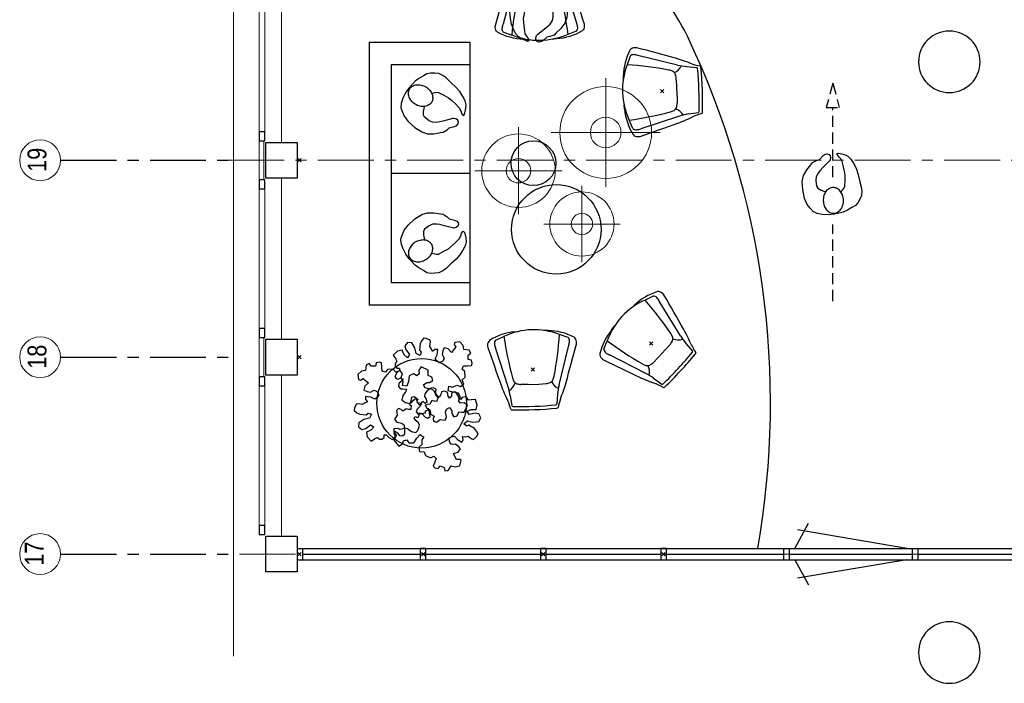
# Model space of a CAD drawing. Header units: millimetres. Extents: x 45699 to 251499, y 244 to 86446.
# Tile 41 of 240: x 90263 to 99066, y 26325 to 32256. Entities that reach past the tile are written whole.
import ezdxf

# ---------------------------------------------------------------- set-up
doc = ezdxf.new("R2010")
doc.units = ezdxf.units.MM
doc.header["$LTSCALE"] = 400
doc.header["$PDMODE"] = 3
doc.header["$PDSIZE"] = 15
doc.linetypes.add('CENTER', pattern=[2, 1.25, -0.25, 0.25, -0.25])
doc.linetypes.add('HIDDEN', pattern=[0.375, 0.25, -0.125])
for name, color, linetype, lineweight in [('Binnenkozijnen', 140, 'Continuous', 15), ('Buitenkozijnen', 140, 'Continuous', 15), ('mat-beton (ihwg)', 5, 'Continuous', 25), ('None', 7, 'Continuous', 9)]:
    doc.layers.add(name, color=color, linetype=linetype, lineweight=lineweight)
for name, color, linetype in [('inlay', 6, 'Continuous'), ('inr', 4, 'Continuous'), ('looplijnen', 8, 'HIDDEN'), ('plant', 114, 'Continuous'), ('plat', 5, 'Continuous'), ('stramien', 1, 'CENTER'), ('symbol', 1, 'Continuous'), ('timmerwerk-ge', 150, 'Continuous'), ('timmerwerk-ve', 8, 'HIDDEN'), ('verlichting', 2, 'Continuous')]:
    doc.layers.add(name, color=color, linetype=linetype)
doc.styles.add('Arial Narrow', font='ARIALN.TTF', dxfattribs={"height": 222.25})

# ---------------------------------------------------------------- blocks, each defined once
blk = doc.blocks.new('Kolom 280x320')
at = {"layer": 'mat-beton (ihwg)', "lineweight": 25}
blk.add_lwpolyline([(-300, 160), (-20, 160), (-20, -160), (-300, -160)], close=True, dxfattribs=at)
at = {"layer": 'None', "color": 92, "linetype": 'Continuous', "lineweight": 5}
blk.add_point((0, 0), dxfattribs=at)
blk = doc.blocks.new('Kolom O 550')
at = {"layer": 'mat-beton (ihwg)', "lineweight": 25}
blk.add_circle((0, 0), 275, dxfattribs=at)
blk = doc.blocks.new('Gevelpui best 1410 (2D)')
at = {"layer": 'Buitenkozijnen', "lineweight": 15}
for p, q in [((-260, 0), (-260, -1410)), ((-260, 0), (-210, 0)), ((-210, 0), (-210, -1410)), ((-260, -1410), (-210, -1410))]:
    blk.add_line(p, q, dxfattribs=at)
at = {"layer": 'Buitenkozijnen', "color": 92, "lineweight": 25}
for points in [[(-260, 0), (-210, 0), (-210, -80), (-260, -80)], [(-260, -1330), (-210, -1330), (-210, -1410), (-260, -1410)]]:
    blk.add_lwpolyline(points, close=True, dxfattribs=at)
at = {"layer": 'None', "color": 43, "linetype": 'Continuous', "lineweight": 9}
blk.add_line((-410, 15), (-410, -1425), dxfattribs=at)
blk = doc.blocks.new('symb-ps03_b2')
blk.add_lwpolyline([(82.2, -333.7), (93.5, -323.3), (109.6, -304.5), (119.8, -284.7), (121.3, -230.8), (122.5, -183.8), (115.8, -150.4), (104.2, -98.4), (90.8, -52.2), (69, -24.8), (57.7, -13.2), (50.2, -0.9), (49.4, 8.5), (59.4, 13), (75.8, 8.9), (114.7, -1.3), (145.3, -16.6), (172.1, -41.1), (196.4, -77.8), (221.1, -122.2), (235.7, -169.2), (249.9, -232.3), (265.9, -290), (270.3, -324.8), (267.4, -365.4), (252.2, -399.3), (234.6, -432.8), (213.5, -457.5), (181.2, -475.4), (141, -499), (102.8, -516.9), (26.9, -533.5), (-23.3, -539.3), (-83.1, -537.5), (-129.9, -527.7), (-165.1, -510.7), (-191.8, -478.7), (-217.7, -447.5), (-240.8, -394), (-258.1, -313.4), (-261.7, -241.7), (-250.8, -189), (-222, -138.3), (-185.2, -93.4), (-169.5, -72.2), (-133.8, -53.9), (-107.1, -45.7), (-74.5, -10), (-56.5, 2.3), (-37.5, 6.7), (-23, 0.8), (-11.7, -12.6), (-10.5, -27.9), (-13.2, -49.2), (-22.6, -61.1), (-75.1, -114.5), (-104.5, -144.9), (-120.7, -165.7), (-138.4, -200.3), (-141.8, -234.1), (-134.6, -284.5), (-123.4, -302.1), (-94.4, -318.8), (-69, -327.2), (-51.7, -333)])
blk.add_lwpolyline([(-74.5, -413.3, 0.078796), (-66.1, -458.3, 0.088041), (-45.7, -493.9, 0.105312), (-14.5, -518.5, 0.121926), (19.1, -525.8, 0.121926), (52.3, -516.6, 0.105312), (82.1, -490.3, 0.088041), (100.3, -453.5, 0.078796), (106.2, -408.2, 0.078796), (97.7, -363.2, 0.088041), (77.4, -327.6, 0.105312), (46.2, -303, 0.121926), (12.5, -295.7, 0.121926), (-20.6, -304.9, 0.105312), (-50.4, -331.2, 0.088041), (-68.6, -368, 0.078796)], format="xyb", close=True)
blk = doc.blocks.new('symb-ps09_b2')
at = {"layer": 'looplijnen'}
for p, q in [((0, 935.4), (-58.2, 718.1)), ((0, 935.4), (58.2, 718.1)), ((-58.2, 718.1), (58.2, 718.1)), ((0, 95.2), (0, 718.1)), ((0, -1011), (0, -327.3))]:
    blk.add_line(p, q, dxfattribs=at)
at = {"layer": 'symbol'}
blk.add_blockref('symb-ps03_b2', (-11, 299.5), dxfattribs=at)
blk = doc.blocks.new('SYMB-PS01_B2')
blk.add_lwpolyline([(58.6, 67.4), (69.9, 77.8), (86, 96.6), (96.2, 116.4), (97.7, 170.3), (98.9, 217.4), (92.2, 250.7), (80.6, 302.7), (67.2, 348.9), (45.4, 376.3), (34.1, 387.9), (26.6, 400.2), (25.8, 409.6), (35.8, 414.1), (52.2, 410), (91.1, 399.8), (121.7, 384.5), (148.5, 360), (172.8, 323.3), (197.5, 278.9), (212.1, 231.9), (226.3, 168.8), (242.3, 111.1), (246.7, 76.3), (243.8, 35.7), (228.6, 1.8), (211, -31.7), (189.9, -56.4), (157.6, -74.3), (117.4, -97.9), (79.2, -115.8), (3.3, -132.4), (-46.9, -138.2), (-106.7, -136.4), (-153.5, -126.6), (-188.7, -109.6), (-215.4, -77.6), (-241.3, -46.4), (-264.4, 7.1), (-281.7, 87.7), (-285.3, 159.4), (-274.4, 212.1), (-245.6, 262.8), (-208.8, 307.7), (-193.1, 328.9), (-157.4, 347.2), (-130.7, 355.4), (-98.1, 391.1), (-80.1, 403.4), (-61.1, 407.8), (-46.6, 401.9), (-35.3, 388.5), (-34.1, 373.2), (-36.8, 351.9), (-46.2, 340), (-98.7, 286.6), (-128.1, 256.2), (-144.3, 235.4), (-162, 200.8), (-165.4, 167), (-158.2, 116.6), (-147, 99), (-118, 82.3), (-92.6, 73.9), (-75.3, 68.1)])
blk.add_lwpolyline([(-98.1, -12.2, 0.078796), (-89.7, -57.2, 0.088041), (-69.3, -92.8, 0.105312), (-38.1, -117.4, 0.121926), (-4.5, -124.7, 0.121926), (28.7, -115.5, 0.105312), (58.5, -89.2, 0.088041), (76.7, -52.4, 0.078796), (82.6, -7.1, 0.078796), (74.1, 37.9, 0.088041), (53.8, 73.5, 0.105312), (22.6, 98.1, 0.121926), (-11.1, 105.4, 0.121926), (-44.2, 96.2, 0.105312), (-74, 69.9, 0.088041), (-92.2, 33.1, 0.078796)], format="xyb", close=True)
blk = doc.blocks.new('bank')
at = {"layer": 'inr'}
for p, q in [((-419.4, 1136.8), (480.6, 1136.8)), ((-419.4, 1136.8), (-419.4, -1213.2)), ((480.6, 1136.8), (480.6, -1213.2)), ((-219.4, -1013.2), (-219.4, 936.8)), ((-219.4, 936.8), (480.6, 936.8)), ((480.6, -38.2), (-219.4, -38.2)), ((480.6, -1013.2), (-219.4, -1013.2)), ((480.6, -1213.2), (-419.4, -1213.2))]:
    blk.add_line(p, q, dxfattribs=at)
at = {"layer": 'symbol', "xscale": -1, "rotation": 240.491819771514}
blk.add_blockref('SYMB-PS01_B2', (51.1, 661.4), dxfattribs=at)
at = {"layer": 'symbol', "rotation": 299.508180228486}
blk.add_blockref('SYMB-PS01_B2', (51.1, -730.9), dxfattribs=at)
blk = doc.blocks.new('Happy_swing_high_2D_dwg')
for p, q in [((-212.009, 226.875), (-201.508, 315.482)), ((212.009, 226.875), (201.508, 315.482)), ((-228.877, 145.96), (-328.331, -205.127)), ((-48.401, 131.388), (-112.637, 129.466)), ((48.401, 131.388), (-48.48, 131.388)), ((48.401, 131.388), (112.637, 129.466)), ((228.877, 145.96), (328.331, -205.127)), ((-323.816, -274.958), (-248.483, -304.54)), ((-148.294, -342.95), (-109.926, -346.164)), ((148.294, -342.95), (109.926, -346.164)), ((323.816, -274.958), (248.483, -304.54))]:
    blk.add_line(p, q)
for centre, radius, start, end in [((-201.499, 339.783), 12.992, 87.8715, 148.5043), ((0, -3028.199), 3386.935, 86.5975, 93.4025), ((201.499, 339.783), 12.992, 31.4957, 92.1285), ((1050.658, -310.034), 1411.115, 155.6262, 161.9167), ((-789.168, 477.852), 591.348, 339.6612, 347.1732), ((-190.926, 312.319), 11.045, 102.7908, 163.3632), ((-0.04, -3087.504), 3416.07, 86.7539, 93.2444), ((190.926, 312.319), 11.045, 16.6368, 77.2092), ((789.168, 477.852), 591.348, 192.8268, 200.3388), ((-1050.658, -310.034), 1411.115, 18.0833, 24.3738), ((-727.93, 292.208), 520.041, 343.6667, 352.7828), ((-269.347, 78.82), 111.039, 17.8916, 63.8835), ((269.347, 78.82), 111.039, 116.1165, 162.1084), ((727.93, 292.208), 520.041, 187.2172, 196.3333), ((29399.4, -9251.759), 31136.6, 162.4676, 163.1248), ((-7.539, 22.419), 184.092, 155.3118, 166.1), ((-132.957, 75.986), 48.068, 110.556, 151.1103), ((-93.339, -39.722), 170.285, 96.5074, 109.3878), ((93.339, -39.722), 170.285, 70.6122, 83.4926), ((132.957, 75.986), 48.068, 28.8897, 69.444), ((7.539, 22.419), 184.092, 13.9, 24.6882), ((-29399.4, -9251.759), 31136.6, 16.8752, 17.5324), ((-299.551, -230.098), 98.303, 170.0939, 181.9623), ((-344.345, -233.579), 53.452, 179.8764, 231.0431), ((-296.476, -246.063), 39.78, 174.226, 226.5846), ((-173.786, -256.718), 162.929, 161.5397, 174.8387), ((296.476, -246.063), 39.78, 313.4154, 365.774035), ((173.786, -256.718), 162.929, 5.161298, 18.4603), ((344.345, -233.579), 53.452, 308.9569, 360.123558), ((299.551, -230.098), 98.303, 358.0377, 369.906091), ((-118.31, 181.433), 525.239, 240.3743, 266.7273), ((0, 271.18), 627.054, 246.6548, 293.3452), ((118.31, 181.433), 525.239, 273.2727, 299.6257)]:
    blk.add_arc(centre, radius, start, end)
for centre, start_param, end_param in [((3133.527, -673.731), 2.92139842, 3.03244849), ((-3133.527, -673.731), 6.39232947, 6.50337954)]:
    blk.add_ellipse(centre, major_axis=(3402.254, 0), ratio=0.99619488, start_param=start_param, end_param=end_param)
blk.add_point((0, 0))
blk.add_point((0, 0))
blk.add_point((0, 0))
blk.add_point((0, 0))
blk.add_point((0, 0))
blk.add_point((0, 0))
blk.add_point((0, 0))
blk = doc.blocks.new('SYMB-BM02_B2')
at = {"layer": 'plant'}
blk.add_lwpolyline([(98, 356), (66, 371), (46, 367), (23, 344), (26, 317), (5, 314), (-27, 337), (-68, 353), (-84, 340), (-93, 315), (-77, 290), (-84, 262), (-106, 274), (-134, 301), (-166, 298), (-190, 273), (-184, 246), (-181, 209), (-209, 214), (-256, 237), (-302, 241), (-315, 221), (-325, 198), (-329, 157), (-315, 134), (-286, 119), (-263, 95), (-270, 73), (-298, 80), (-306, 68), (-307, 29), (-341, 38), (-375, 66), (-406, 70), (-427, 48), (-413, 13), (-402, -28), (-381, -27), (-361, -62), (-377, -76), (-407, -84), (-423, -126), (-448, -119), (-475, -126), (-482, -158), (-448, -194), (-447, -249), (-411, -258), (-363, -237), (-327, -242), (-307, -272), (-338, -303), (-366, -308), (-398, -333), (-381, -365), (-338, -377), (-336, -406), (-332, -436), (-252, -458), (-234, -418), (-243, -383), (-220, -358), (-184, -372), (-140, -344), (-141, -283), (-132, -230), (-84, -233), (-86, -271), (-59, -312), (-68, -354), (-36, -386), (7, -361), (39, -388), (98, -377), (116, -344), (153, -351), (160, -393), (171, -436), (193, -440), (228, -426), (230, -390), (275, -385), (300, -408), (328, -386), (326, -329), (369, -315), (403, -276), (387, -222), (366, -221), (339, -240), (312, -226), (275, -205), (309, -165), (312, -121), (278, -112), (241, -110), (205, -137), (171, -126), (146, -92), (166, -59), (184, -44), (228, -57), (285, -55), (282, -25), (255, -2), (285, 14), (305, 34), (353, 32), (371, 38), (382, 84), (382, 111), (350, 130), (317, 139), (248, 136), (232, 114), (194, 121), (209, 166), (266, 187), (314, 230), (310, 274), (271, 296), (232, 280), (187, 233), (150, 251), (176, 290), (219, 319), (203, 365), (155, 404), (121, 376), (98, 356)], dxfattribs=at)
blk = doc.blocks.new('lamp02')
at = {"layer": 'verlichting', "lineweight": 0}
for q in [(0, 555.36), (555.36, 0), (0, -555.36), (-555.36, 0)]:
    blk.add_line((0, 0), q, dxfattribs=at)
for radius in [468, 156]:
    blk.add_circle((0, 0), radius, dxfattribs=at)

msp = doc.modelspace()

# ---------------------------------------------------------------- linework, layer by layer
at = {"layer": 'Binnenkozijnen', "color": 43, "linetype": 'Continuous', "lineweight": 9, "flags": 128}
msp.add_lwpolyline([(92194.4, 37865), (92174.4, 37865), (92174.4, 26567.7)], dxfattribs=at)
at = {"layer": 'Buitenkozijnen', "lineweight": 15}
for points in [[(92404.4, 31175), (92444.4, 31175), (92444.4, 30825), (92404.4, 30825)], [(92404.4, 29415), (92444.4, 29415), (92444.4, 29065), (92404.4, 29065)]]:
    msp.add_lwpolyline(points, close=True, dxfattribs=at)
at = {"layer": 'inlay'}
for centre, radius, start, end in [((94428, 31244.7), 2000, 25.5713, 73.91285), ((89387.4, 28832.7), 7588, 350.11451, 25.5713)]:
    msp.add_arc(centre, radius, start, end, dxfattribs=at)
at = {"layer": 'None', "color": 43, "linetype": 'Continuous', "lineweight": 9}
for centre in [(90445.7, 31000), (90445.7, 29240), (90445.7, 27480)]:
    msp.add_circle(centre, 182.6, dxfattribs=at)
at = {"layer": 'plat'}
for p, q in [((97194.4, 27530), (97314.5, 27756.1)), ((98194.4, 27530), (97216.7, 27696.4)), ((92744.4, 27530), (105614.4, 27530)), ((92794.4, 27430), (92794.4, 27530)), ((92794.4, 27430), (92794.4, 27530)), ((92794.4, 27480), (93844.4, 27480)), ((93894.4, 27480), (94919.4, 27480)), ((94969.4, 27480), (95994.4, 27480)), ((96044.4, 27480), (97094.4, 27480)), ((97094.4, 27430), (97094.4, 27530)), ((97144.4, 27430), (97144.4, 27530)), ((97144.4, 27480), (98244.4, 27480)), ((98244.4, 27430), (98244.4, 27530)), ((98294.4, 27430), (98294.4, 27530)), ((98294.4, 27480), (99364, 27480)), ((92744.4, 27430), (105614.4, 27430)), ((97194.4, 27430), (97314.5, 27203.9)), ((98194.4, 27430), (97216.7, 27263.6))]:
    msp.add_line(p, q, dxfattribs=at)
for points in [[(93844.4, 27530), (93844.4, 27430), (93894.4, 27430), (93894.4, 27530)], [(94919.4, 27530), (94919.4, 27430), (94969.4, 27430), (94969.4, 27530)], [(95994.4, 27530), (95994.4, 27430), (96044.4, 27430), (96044.4, 27530)]]:
    msp.add_lwpolyline(points, close=True, dxfattribs=at)
at = {"layer": 'plat', "lineweight": 0}
msp.add_circle((98574.4, 26600), 275, dxfattribs=at)
at = {"layer": 'stramien'}
for p, q in [((90628.3, 31000), (92128.3, 31000)), ((90628.3, 29240), (92128.3, 29240)), ((90628.3, 27480), (92128.3, 27480))]:
    msp.add_line(p, q, dxfattribs=at)
at = {"layer": 'stramien', "lineweight": 0}
for p, q in [((92128.3, 31000), (107231.9, 31000)), ((90628.3, 27480), (107231.9, 27480))]:
    msp.add_line(p, q, dxfattribs=at)
at = {"layer": 'timmerwerk-ge'}
for centre, radius in [((94856.6, 30973.8), 200), ((95060.8, 30382.6), 400), ((93856.5, 28827.6), 400)]:
    msp.add_circle(centre, radius, dxfattribs=at)
at = {"layer": 'timmerwerk-ve'}
for p in [(93869.4, 27480), (93869.4, 27480), (93869.4, 27480), (94944.4, 27480), (94944.4, 27480), (96019.4, 27480)]:
    msp.add_point(p, dxfattribs=at)

# ---------------------------------------------------------------- block references
at = {"layer": 'Buitenkozijnen', "color": 7, "xscale": -1}
for p in [(92194.4, 32585), (92194.4, 30825), (92194.4, 29065)]:
    msp.add_blockref('Gevelpui best 1410 (2D)', p, dxfattribs=at)
at = {"layer": 'inlay'}
msp.add_blockref('bank', (93808, 30918.7), dxfattribs=at)
at = {"layer": 'inr', "xscale": -1, "rotation": 0.8775592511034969}
msp.add_blockref('Happy_swing_high_2D_dwg', (94909.5, 32425.2), dxfattribs=at)
at = {"layer": 'inr'}
for p, rotation in [((96007.9, 31617.3), 272.1496936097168), ((95908.7, 29361.4), 227.1496936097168), ((94852.1, 29129.5), 182.1496936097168)]:
    msp.add_blockref('Happy_swing_high_2D_dwg', p, dxfattribs=dict(at, rotation=rotation))
at = {"layer": 'mat-beton (ihwg)', "color": 7, "xscale": -1, "rotation": 270}
for p in [(98574.4, 31880), (98574.4, 26600)]:
    msp.add_blockref('Kolom O 550', p, dxfattribs=at)
at = {"layer": 'None', "color": 7}
for p in [(92764.4, 31000), (92764.4, 29240), (92764.4, 27480), (92764.4, 27480)]:
    msp.add_blockref('Kolom 280x320', p, dxfattribs=at)
at = {"layer": 'plat', "lineweight": 0, "xscale": -1, "rotation": 270}
for p in [(98574.4, 31880), (98574.4, 26600)]:
    msp.add_blockref('Kolom O 550', p, dxfattribs=at)
at = {"layer": 'symbol', "rotation": 172.8101727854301}
msp.add_blockref('SYMB-PS01_B2', (94890.8, 32469.3), dxfattribs=at)
at = {"layer": 'symbol'}
msp.add_blockref('symb-ps09_b2', (97532.8, 30752.4), dxfattribs=at)
at = {"layer": 'symbol', "xscale": 0.8400000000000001, "yscale": 0.8400000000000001, "zscale": 0.8400000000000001}
for p, rotation in [((93918.5, 29079), 81.26790039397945), ((93584.9, 28805.5), 171.2679003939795), ((94042.6, 28650.1), 326.6302542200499)]:
    msp.add_blockref('SYMB-BM02_B2', p, dxfattribs=dict(at, rotation=rotation))
at = {"layer": 'verlichting', "lineweight": 0}
for p, xscale, yscale, zscale in [((95502.1, 31248.3), 0.8769720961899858, 0.8769720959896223, 0.8769720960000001), ((94722.4, 30906.7), 0.7015776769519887, 0.7015776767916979, 0.7015776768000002), ((95289.9, 30430.3), 0.6138804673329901, 0.6138804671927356, 0.6138804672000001)]:
    msp.add_blockref('lamp02', p, dxfattribs=dict(at, xscale=xscale, yscale=yscale, zscale=zscale))

# ---------------------------------------------------------------- texts
at = {"layer": 'None', "color": 8, "char_height": 169.33, "attachment_point": 1, "rotation": 90, "style": 'Arial Narrow'}
for s, insert in [('19', (90332.9, 30896)), ('18', (90332.9, 29136)), ('17', (90308.6, 27376))]:
    msp.add_mtext(s, dxfattribs=dict(at, insert=insert))

doc.saveas('drawing.dxf')
